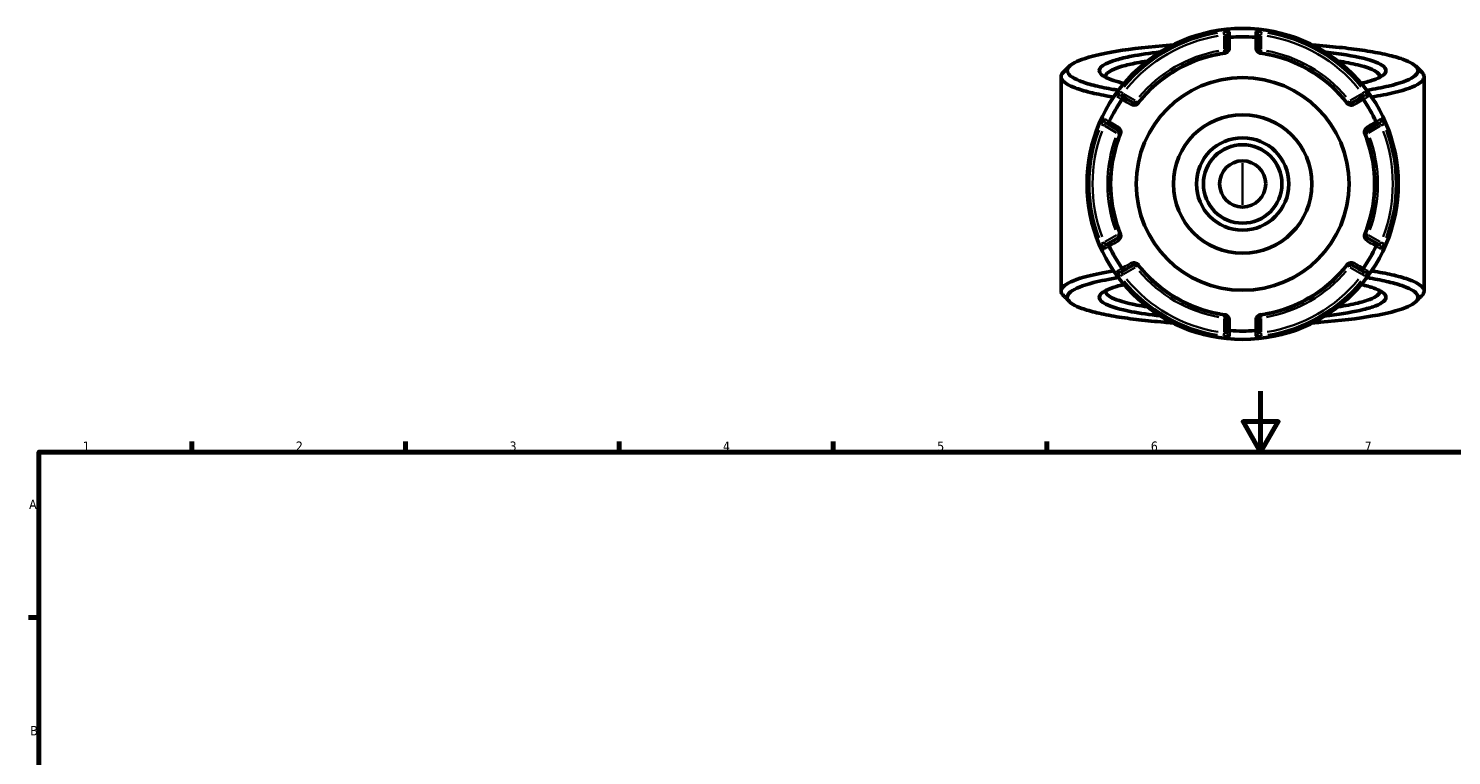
# Model space of a CAD drawing. Header units: millimetres. Extents: x 0 to 898, y 0 to 833.
# Tile 8 of 10: x 17 to 483, y 474 to 713. Entities that reach past the tile are written whole.
import ezdxf

# ---------------------------------------------------------------- set-up
doc = ezdxf.new("R2010")
doc.units = ezdxf.units.MM
for name, color, linetype, lineweight in [('Border (ANSI)', 7, 'Continuous', 70), ('Visible (ANSI)', 7, 'Continuous', 50), ('Visible Narrow (ANSI)', 7, 'Continuous', 35)]:
    doc.layers.add(name, color=color, linetype=linetype, lineweight=lineweight)
doc.styles.add('Note Text (ANSI)', font='tahoma.ttf')

# ---------------------------------------------------------------- blocks, each defined once
blk = doc.blocks.new('Borders Default Border')
at = {"layer": 'Border (ANSI)'}
for p, q in [((70.08, 574), (70.08, 577.45)), ((140.17, 574), (140.17, 577.45)), ((210.25, 574), (210.25, 577.45)), ((280.33, 574), (280.33, 577.45)), ((350.42, 574), (350.42, 577.45)), ((20, 519.75), (16.55, 519.75))]:
    blk.add_line(p, q, dxfattribs=at)
at = {"layer": 'Border (ANSI)', "flags": 128}
for points in [[(420.5, 594), (420.5, 574), (414.73, 584), (426.27, 584), (420.5, 574)], [(20, 20), (20, 574), (821, 574), (821, 20), (20, 20)]]:
    blk.add_lwpolyline(points, dxfattribs=at)
at = {"layer": 'Border (ANSI)', "char_height": 3.05, "attachment_point": 7, "style": 'Note Text (ANSI)'}
for s, insert in [('1', (34.35, 574.4)), ('2', (104.2, 574.4)), ('3', (174.26, 574.34)), ('4', (244.23, 574.4)), ('5', (314.48, 574.34)), ('6', (384.49, 574.34)), ('7', (454.6, 574.4)), ('A', (16.78, 555.35)), ('B', (17.15, 481.1))]:
    blk.add_mtext(s, dxfattribs=dict(at, insert=insert))

msp = doc.modelspace()

# ---------------------------------------------------------------- linework, layer by layer
at = {"layer": 'Visible (ANSI)'}
for p, q in [((409.491, 710.798), (409.491, 709.063)), ((419.691, 709.063), (419.691, 710.798)), ((409.491, 709.063), (409.491, 705.865)), ((419.691, 705.865), (419.691, 709.063)), ((355.091, 697.086), (355.091, 626.787)), ((474.091, 697.086), (474.091, 626.787)), ((376.328, 689.916), (374.825, 690.784)), ((454.357, 690.784), (452.854, 689.916)), ((379.098, 688.317), (376.328, 689.916)), ((452.854, 689.916), (450.084, 688.317)), ((369.725, 681.951), (371.228, 681.083)), ((457.954, 681.083), (459.457, 681.951)), ((371.228, 681.083), (373.998, 679.484)), ((455.184, 679.484), (457.954, 681.083)), ((373.998, 644.389), (371.228, 642.79)), ((457.954, 642.79), (455.184, 644.389)), ((371.228, 642.79), (369.725, 641.922)), ((459.457, 641.922), (457.954, 642.79)), ((376.328, 633.956), (379.098, 635.555)), ((450.084, 635.555), (452.854, 633.956)), ((374.825, 633.089), (376.328, 633.956)), ((452.854, 633.956), (454.357, 633.089)), ((409.491, 618.008), (409.491, 614.81)), ((419.691, 614.81), (419.691, 618.008)), ((409.491, 614.81), (409.491, 613.074)), ((419.691, 613.074), (419.691, 614.81))]:
    msp.add_line(p, q, dxfattribs=at)
for radius in [51, 34.89, 22.718, 15.146, 12.874, 7.573]:
    msp.add_circle((414.591, 661.936), radius, dxfattribs=at)
for radius, start, end in [(48.269, 85.05476, 94.94524), (43.35, 97.90565, 142.09435), (43.35, 37.90565, 82.09435), (48.269, 145.05476, 154.94524), (48.269, 25.05476, 34.94524), (43.35, 157.90565, 202.09435), (43.35, 337.90565, 22.09435), (48.269, 205.05476, 214.94524), (48.269, 325.05476, 334.94524), (43.35, 217.90565, 262.09435), (43.35, 277.90565, 322.09435), (48.269, 265.05476, 274.94524)]:
    msp.add_arc((414.591, 661.936), radius, start, end, dxfattribs=at)
for points, knots in [([(409.491, 709.063), (409.491, 709.064), (409.491, 709.066), (409.492, 709.186), (409.515, 709.304), (409.605, 709.525), (409.67, 709.627), (409.839, 709.803), (409.94, 709.876), (410.163, 709.981), (410.282, 710.013), (410.405, 710.023)], [-0.15376244, -0.15376244, -0.15376244, -0.15376244, -0.15328717, -0.15328717, -0.11411418, -0.11411418, -0.07545204, -0.07545204, -0.036957, -0.036957, 0, 0, 0, 0]), ([(419.691, 709.063), (419.691, 709.064), (419.691, 709.066), (419.69, 709.186), (419.667, 709.304), (419.577, 709.525), (419.512, 709.627), (419.344, 709.803), (419.242, 709.876), (419.019, 709.981), (418.9, 710.013), (418.777, 710.023)], [-0.00047638, -0.00047638, -0.00047638, -0.00047638, 0, 0, 0.03926447, 0.03926447, 0.07801689, 0.07801689, 0.11660183, 0.11660183, 0.15364513, 0.15364513, 0.15364513, 0.15364513]), ([(373.884, 692.66), (373.067, 692.791), (372.275, 692.925), (369.373, 693.446), (367.441, 693.858), (363.928, 694.757), (362.378, 695.247), (359.853, 696.262), (358.877, 696.788), (357.064, 698.23), (356.798, 699.164), (357.418, 700.084), (358.038, 701.004), (359.545, 701.908), (364.617, 703.759), (368.513, 704.683), (378.293, 706.286), (384.249, 706.953), (391.061, 707.445), (391.356, 707.466), (391.653, 707.487)], [0.7867953, 0.7867953, 0.7867953, 0.7867953, 0.8471508, 0.8471508, 1.0154019, 1.0154019, 1.194596, 1.194596, 1.3737901, 1.3737901, 1.6774634, 1.6774634, 1.6774634, 1.9811367, 1.9811367, 2.3404576, 2.3404576, 2.7142273, 2.7142273, 2.7310823, 2.7310823, 2.7310823, 2.7310823]), ([(387.618, 705.219), (384.094, 704.827), (380.91, 704.358), (376.299, 703.462), (374.631, 703.066), (371.798, 702.232), (370.633, 701.793), (368.319, 700.621), (367.591, 699.866), (367.591, 699.111), (367.591, 698.356), (368.319, 697.602), (371.11, 696.188), (373.127, 695.526), (375.697, 694.924)], [0.6110292, 0.6110292, 0.6110292, 0.6110292, 0.8856997, 0.8856997, 1.076369, 1.076369, 1.2670383, 1.2670383, 1.5707963, 1.5707963, 1.5707963, 1.8745543, 1.8745543, 2.1671061, 2.1671061, 2.1671061, 2.1671061]), ([(409.491, 705.865), (409.491, 705.726), (409.463, 705.586), (409.319, 705.269), (409.173, 705.091), (408.854, 704.927), (408.743, 704.89), (408.629, 704.874)], [0, 0, 0, 0, 0.11734182, 0.11734182, 0.27620858, 0.27620858, 0.34541645, 0.34541645, 0.34541645, 0.34541645]), ([(420.554, 704.874), (420.511, 704.88), (420.469, 704.889), (420.361, 704.918), (420.298, 704.943), (420.161, 705.012), (420.091, 705.061), (419.975, 705.163), (419.927, 705.216), (419.826, 705.353), (419.78, 705.441), (419.71, 705.64), (419.691, 705.753), (419.691, 705.865)], [0, 0, 0, 0, 0.02585168, 0.02585168, 0.06721438, 0.06721438, 0.12305037, 0.12305037, 0.17415567, 0.17415567, 0.25081718, 0.25081718, 0.34541583, 0.34541583, 0.34541583, 0.34541583]), ([(437.53, 707.487), (439.063, 707.381), (440.567, 707.264), (444.873, 706.892), (447.581, 706.61), (452.659, 705.976), (455.03, 705.625), (459.511, 704.839), (461.593, 704.401), (465.231, 703.472), (466.787, 702.982), (470.198, 701.613), (471.512, 700.701), (471.938, 699.778), (472.363, 698.856), (471.899, 697.923), (468.996, 695.96), (466.214, 694.943), (460.32, 693.542), (457.936, 693.081), (455.296, 692.661)], [0.4105104, 0.4105104, 0.4105104, 0.4105104, 0.4977611, 0.4977611, 0.6662728, 0.6662728, 0.8347845, 0.8347845, 1.0143978, 1.0143978, 1.1940112, 1.1940112, 1.4977294, 1.4977294, 1.4977294, 1.8014476, 1.8014476, 2.1597208, 2.1597208, 2.3547973, 2.3547973, 2.3547973, 2.3547973]), ([(453.486, 694.924), (455.061, 695.293), (456.428, 695.683), (459.488, 696.78), (460.749, 697.516), (461.288, 698.265), (461.827, 699.014), (461.644, 699.776), (459.624, 701.448), (457.367, 702.344), (450.882, 703.946), (446.639, 704.65), (441.666, 705.208), (441.615, 705.214), (441.565, 705.219)], [0.9744866, 0.9744866, 0.9744866, 0.9744866, 1.1536122, 1.1536122, 1.4570397, 1.4570397, 1.4570397, 1.7604673, 1.7604673, 2.1418878, 2.1418878, 2.5266456, 2.5266456, 2.5305634, 2.5305634, 2.5305634, 2.5305634]), ([(369.599, 696.955), (369.592, 697.015), (369.589, 697.076), (369.592, 697.136), (369.624, 697.859), (370.353, 698.582), (372.614, 699.703), (373.744, 700.123), (376.481, 700.919), (378.086, 701.297), (380.976, 701.855), (382.126, 702.053), (383.341, 702.24)], [-1.59618364, -1.59618364, -1.59618364, -1.59618364, -1.57079631, -1.57079631, -1.57079631, -1.26703832, -1.26703832, -1.07636902, -1.07636902, -0.88569971, -0.88569971, -0.77256699, -0.77256699, -0.77256699, -0.77256699]), ([(445.84, 702.24), (448.279, 701.864), (450.455, 701.444), (455.416, 700.23), (457.609, 699.373), (459.354, 697.98), (459.642, 697.467), (459.583, 696.955)], [-2.36902561, -2.36902561, -2.36902561, -2.36902561, -2.14188777, -2.14188777, -1.76046728, -1.76046728, -1.54540901, -1.54540901, -1.54540901, -1.54540901]), ([(355.829, 698.57), (355.687, 698.428), (355.565, 698.285), (355.463, 698.141), (354.791, 697.191), (355.033, 696.225), (356.861, 694.732), (357.853, 694.188), (360.437, 693.136), (362.028, 692.629), (365.645, 691.696), (367.639, 691.268), (370.639, 690.727), (371.461, 690.587), (372.308, 690.452)], [-1.72323137, -1.72323137, -1.72323137, -1.72323137, -1.67746339, -1.67746339, -1.67746339, -1.37379006, -1.37379006, -1.19459598, -1.19459598, -1.0154019, -1.0154019, -0.84715078, -0.84715078, -0.78665334, -0.78665334, -0.78665334, -0.78665334]), ([(456.872, 690.452), (459.606, 690.889), (462.07, 691.368), (468.145, 692.822), (470.994, 693.875), (473.933, 695.907), (474.38, 696.872), (473.909, 697.826), (473.786, 698.075), (473.6, 698.323), (473.352, 698.57)], [-2.35493931, -2.35493931, -2.35493931, -2.35493931, -2.15972076, -2.15972076, -1.8014476, -1.8014476, -1.49772942, -1.49772942, -1.49772942, -1.41836128, -1.41836128, -1.41836128, -1.41836128]), ([(375.04, 689.605), (375.11, 689.707), (375.197, 689.794), (375.399, 689.935), (375.513, 689.986), (375.751, 690.043), (375.872, 690.049), (376.108, 690.016), (376.222, 689.977), (376.326, 689.918), (376.327, 689.917), (376.328, 689.916)], [-0.15364525, -0.15364525, -0.15364525, -0.15364525, -0.11660189, -0.11660189, -0.07801679, -0.07801679, -0.03926454, -0.03926454, 0, 0, 0.00047626, 0.00047626, 0.00047626, 0.00047626]), ([(380.387, 688.569), (380.36, 688.535), (380.332, 688.503), (380.253, 688.425), (380.2, 688.382), (380.072, 688.298), (379.995, 688.262), (379.848, 688.212), (379.778, 688.197), (379.607, 688.178), (379.508, 688.183), (379.3, 688.222), (379.194, 688.262), (379.098, 688.317)], [0, 0, 0, 0, 0.02585168, 0.02585168, 0.06721438, 0.06721438, 0.12288915, 0.12288915, 0.17445287, 0.17445287, 0.25141662, 0.25141662, 0.34541603, 0.34541603, 0.34541603, 0.34541603]), ([(450.084, 688.317), (449.964, 688.248), (449.829, 688.202), (449.474, 688.168), (449.235, 688.21), (448.937, 688.415), (448.859, 688.487), (448.795, 688.569)], [0, 0, 0, 0, 0.11734182, 0.11734182, 0.28278882, 0.28278882, 0.34541683, 0.34541683, 0.34541683, 0.34541683]), ([(452.854, 689.916), (452.855, 689.917), (452.856, 689.918), (452.96, 689.977), (453.074, 690.016), (453.31, 690.049), (453.432, 690.043), (453.669, 689.986), (453.783, 689.935), (453.985, 689.794), (454.072, 689.707), (454.142, 689.605)], [-0.15376244, -0.15376244, -0.15376244, -0.15376244, -0.15328732, -0.15328732, -0.11411424, -0.11411424, -0.07545233, -0.07545233, -0.03695707, -0.03695707, 0, 0, 0, 0]), ([(371.228, 681.083), (371.227, 681.084), (371.226, 681.084), (371.122, 681.145), (371.032, 681.224), (370.885, 681.412), (370.83, 681.52), (370.761, 681.754), (370.748, 681.878), (370.769, 682.124), (370.801, 682.243), (370.853, 682.354)], [-0.15376244, -0.15376244, -0.15376244, -0.15376244, -0.1532873, -0.1532873, -0.11411423, -0.11411423, -0.07545229, -0.07545229, -0.03695706, -0.03695706, 0, 0, 0, 0]), ([(458.329, 682.354), (458.381, 682.243), (458.413, 682.124), (458.434, 681.878), (458.421, 681.754), (458.352, 681.52), (458.297, 681.412), (458.15, 681.224), (458.06, 681.145), (457.956, 681.084), (457.955, 681.084), (457.954, 681.083)], [-0.15364527, -0.15364527, -0.15364527, -0.15364527, -0.1166019, -0.1166019, -0.07801677, -0.07801677, -0.03926455, -0.03926455, 0, 0, 0.00047624, 0.00047624, 0.00047624, 0.00047624]), ([(373.998, 679.484), (374.118, 679.415), (374.225, 679.32), (374.431, 679.032), (374.513, 678.807), (374.488, 678.447), (374.465, 678.341), (374.424, 678.242)], [0, 0, 0, 0, 0.11734182, 0.11734182, 0.28109054, 0.28109054, 0.34541684, 0.34541684, 0.34541684, 0.34541684]), ([(454.758, 678.242), (454.741, 678.282), (454.728, 678.323), (454.7, 678.43), (454.689, 678.497), (454.681, 678.65), (454.688, 678.735), (454.718, 678.887), (454.74, 678.955), (454.809, 679.113), (454.863, 679.196), (455, 679.356), (455.088, 679.428), (455.184, 679.484)], [0, 0, 0, 0, 0.02585168, 0.02585168, 0.06721438, 0.06721438, 0.12292214, 0.12292214, 0.17440412, 0.17440412, 0.25131567, 0.25131567, 0.345416, 0.345416, 0.345416, 0.345416]), ([(374.424, 645.631), (374.441, 645.591), (374.454, 645.55), (374.482, 645.443), (374.493, 645.376), (374.501, 645.223), (374.494, 645.138), (374.464, 644.986), (374.442, 644.918), (374.373, 644.76), (374.319, 644.677), (374.182, 644.516), (374.094, 644.444), (373.998, 644.389)], [0, 0, 0, 0, 0.02585168, 0.02585168, 0.06721438, 0.06721438, 0.12292214, 0.12292214, 0.17440412, 0.17440412, 0.25131567, 0.25131567, 0.345416, 0.345416, 0.345416, 0.345416]), ([(455.184, 644.389), (455.064, 644.458), (454.957, 644.553), (454.751, 644.841), (454.669, 645.065), (454.694, 645.426), (454.717, 645.532), (454.758, 645.631)], [0, 0, 0, 0, 0.11734182, 0.11734182, 0.28109054, 0.28109054, 0.34541684, 0.34541684, 0.34541684, 0.34541684]), ([(370.853, 641.518), (370.801, 641.63), (370.769, 641.749), (370.748, 641.995), (370.761, 642.119), (370.83, 642.353), (370.885, 642.461), (371.032, 642.649), (371.122, 642.728), (371.226, 642.788), (371.227, 642.789), (371.228, 642.79)], [-0.15364527, -0.15364527, -0.15364527, -0.15364527, -0.1166019, -0.1166019, -0.07801677, -0.07801677, -0.03926455, -0.03926455, 0, 0, 0.00047624, 0.00047624, 0.00047624, 0.00047624]), ([(457.954, 642.79), (457.955, 642.789), (457.956, 642.788), (458.06, 642.728), (458.15, 642.649), (458.297, 642.461), (458.352, 642.353), (458.421, 642.119), (458.434, 641.995), (458.413, 641.749), (458.381, 641.63), (458.329, 641.518)], [-0.15376244, -0.15376244, -0.15376244, -0.15376244, -0.1532873, -0.1532873, -0.11411423, -0.11411423, -0.07545229, -0.07545229, -0.03695706, -0.03695706, 0, 0, 0, 0]), ([(379.098, 635.555), (379.218, 635.625), (379.353, 635.67), (379.708, 635.705), (379.947, 635.663), (380.246, 635.458), (380.323, 635.386), (380.387, 635.304)], [0, 0, 0, 0, 0.11734182, 0.11734182, 0.28278882, 0.28278882, 0.34541683, 0.34541683, 0.34541683, 0.34541683]), ([(448.795, 635.304), (448.822, 635.338), (448.85, 635.37), (448.929, 635.448), (448.982, 635.49), (449.11, 635.574), (449.187, 635.611), (449.334, 635.66), (449.404, 635.675), (449.576, 635.695), (449.674, 635.69), (449.882, 635.651), (449.988, 635.611), (450.084, 635.555)], [0, 0, 0, 0, 0.02585168, 0.02585168, 0.06721438, 0.06721438, 0.12288915, 0.12288915, 0.17445287, 0.17445287, 0.25141662, 0.25141662, 0.34541603, 0.34541603, 0.34541603, 0.34541603]), ([(372.31, 633.42), (369.107, 632.908), (366.275, 632.339), (360.163, 630.763), (357.539, 629.695), (355.033, 627.648), (354.791, 626.682), (355.463, 625.731), (355.565, 625.588), (355.687, 625.445), (355.829, 625.303)], [0.78665334, 0.78665334, 0.78665334, 0.78665334, 1.0154019, 1.0154019, 1.37379006, 1.37379006, 1.67746339, 1.67746339, 1.67746339, 1.72323137, 1.72323137, 1.72323137, 1.72323137]), ([(391.653, 616.386), (390.711, 616.451), (389.781, 616.52), (385.975, 616.823), (383.209, 617.091), (377.999, 617.697), (375.555, 618.036), (370.909, 618.797), (368.735, 619.224), (364.902, 620.133), (363.243, 620.615), (359.545, 621.965), (358.038, 622.869), (357.418, 623.789), (356.798, 624.708), (357.064, 625.643), (359.55, 627.62), (362.116, 628.652), (368.051, 630.17), (370.792, 630.719), (373.886, 631.212)], [-2.7310823, -2.7310823, -2.7310823, -2.7310823, -2.6775194, -2.6775194, -2.5089885, -2.5089885, -2.3404576, -2.3404576, -2.1607971, -2.1607971, -1.9811367, -1.9811367, -1.6774634, -1.6774634, -1.6774634, -1.3737901, -1.3737901, -1.0154019, -1.0154019, -0.7867953, -0.7867953, -0.7867953, -0.7867953]), ([(376.328, 633.956), (376.327, 633.956), (376.326, 633.955), (376.222, 633.895), (376.108, 633.857), (375.872, 633.824), (375.751, 633.83), (375.513, 633.887), (375.399, 633.938), (375.197, 634.079), (375.11, 634.166), (375.04, 634.267)], [-0.15376244, -0.15376244, -0.15376244, -0.15376244, -0.15328729, -0.15328729, -0.11411423, -0.11411423, -0.07545227, -0.07545227, -0.03695706, -0.03695706, 0, 0, 0, 0]), ([(455.298, 631.212), (455.661, 631.154), (456.02, 631.096), (458.589, 630.664), (460.606, 630.262), (464.306, 629.383), (465.958, 628.902), (468.696, 627.901), (469.782, 627.382), (471.899, 625.95), (472.363, 625.017), (471.938, 624.094), (471.512, 623.172), (470.198, 622.26), (465.519, 620.382), (461.823, 619.439), (452.388, 617.785), (446.577, 617.087), (439.295, 616.512), (438.417, 616.447), (437.53, 616.386)], [-2.3547973, -2.3547973, -2.3547973, -2.3547973, -2.3279463, -2.3279463, -2.1597208, -2.1597208, -1.9805842, -1.9805842, -1.8014476, -1.8014476, -1.4977294, -1.4977294, -1.4977294, -1.1940112, -1.1940112, -0.8347845, -0.8347845, -0.4610233, -0.4610233, -0.4105104, -0.4105104, -0.4105104, -0.4105104]), ([(454.142, 634.267), (454.072, 634.166), (453.985, 634.079), (453.783, 633.938), (453.669, 633.887), (453.432, 633.83), (453.31, 633.824), (453.074, 633.857), (452.96, 633.895), (452.856, 633.955), (452.855, 633.956), (452.854, 633.956)], [-0.15364525, -0.15364525, -0.15364525, -0.15364525, -0.11660189, -0.11660189, -0.07801679, -0.07801679, -0.03926454, -0.03926454, 0, 0, 0.00047626, 0.00047626, 0.00047626, 0.00047626]), ([(473.352, 625.303), (473.6, 625.55), (473.786, 625.798), (473.909, 626.047), (474.38, 627.001), (473.933, 627.966), (471.789, 629.448), (470.682, 629.986), (467.876, 631.023), (466.179, 631.521), (462.366, 632.434), (460.283, 632.851), (457.625, 633.299), (457.252, 633.36), (456.874, 633.421)], [1.41836128, 1.41836128, 1.41836128, 1.41836128, 1.49772942, 1.49772942, 1.49772942, 1.8014476, 1.8014476, 1.98058418, 1.98058418, 2.15972076, 2.15972076, 2.32794635, 2.32794635, 2.35493931, 2.35493931, 2.35493931, 2.35493931]), ([(375.696, 628.949), (374.8, 628.739), (373.972, 628.522), (371.798, 627.882), (370.633, 627.444), (368.319, 626.271), (367.591, 625.516), (367.591, 624.761), (367.591, 624.007), (368.319, 623.252), (371.526, 621.627), (374.41, 620.778), (380.91, 619.515), (384.095, 619.046), (387.618, 618.654)], [-2.1671061, -2.1671061, -2.1671061, -2.1671061, -2.0652236, -2.0652236, -1.8745543, -1.8745543, -1.5707963, -1.5707963, -1.5707963, -1.2670383, -1.2670383, -0.8856997, -0.8856997, -0.6110292, -0.6110292, -0.6110292, -0.6110292]), ([(383.341, 621.633), (382.126, 621.82), (380.976, 622.018), (376.272, 622.926), (373.485, 623.737), (370.353, 625.291), (369.624, 626.013), (369.592, 626.737), (369.589, 626.797), (369.592, 626.858), (369.599, 626.918)], [0.77256699, 0.77256699, 0.77256699, 0.77256699, 0.88569971, 0.88569971, 1.26703832, 1.26703832, 1.57079631, 1.57079631, 1.57079631, 1.59618364, 1.59618364, 1.59618364, 1.59618364]), ([(441.565, 618.654), (442.058, 618.708), (442.545, 618.765), (447.394, 619.349), (451.175, 619.999), (455.753, 621.13), (457.126, 621.553), (459.343, 622.434), (460.186, 622.891), (461.644, 624.096), (461.827, 624.859), (461.288, 625.608), (460.749, 626.357), (459.488, 627.093), (456.428, 628.189), (455.059, 628.58), (453.484, 628.948)], [-2.5305634, -2.5305634, -2.5305634, -2.5305634, -2.4921111, -2.4921111, -2.1418878, -2.1418878, -1.9511775, -1.9511775, -1.7604673, -1.7604673, -1.4570397, -1.4570397, -1.4570397, -1.1536122, -1.1536122, -0.9744866, -0.9744866, -0.9744866, -0.9744866]), ([(459.583, 626.918), (459.642, 626.406), (459.354, 625.893), (458.167, 624.945), (457.342, 624.508), (455.189, 623.667), (453.861, 623.262), (450.455, 622.428), (448.28, 622.009), (445.841, 621.633)], [1.54540901, 1.54540901, 1.54540901, 1.54540901, 1.76046728, 1.76046728, 1.95117753, 1.95117753, 2.14188777, 2.14188777, 2.36902561, 2.36902561, 2.36902561, 2.36902561]), ([(408.629, 618.998), (408.671, 618.992), (408.714, 618.984), (408.821, 618.954), (408.884, 618.93), (409.021, 618.861), (409.091, 618.812), (409.207, 618.71), (409.255, 618.657), (409.356, 618.519), (409.402, 618.432), (409.473, 618.232), (409.491, 618.12), (409.491, 618.008)], [0, 0, 0, 0, 0.02585168, 0.02585168, 0.06721438, 0.06721438, 0.12305037, 0.12305037, 0.17415567, 0.17415567, 0.25081718, 0.25081718, 0.34541583, 0.34541583, 0.34541583, 0.34541583]), ([(419.691, 618.008), (419.691, 618.146), (419.719, 618.287), (419.863, 618.604), (420.01, 618.781), (420.329, 618.946), (420.439, 618.982), (420.554, 618.998)], [0, 0, 0, 0, 0.11734182, 0.11734182, 0.27620858, 0.27620858, 0.34541645, 0.34541645, 0.34541645, 0.34541645]), ([(410.405, 613.849), (410.282, 613.86), (410.163, 613.891), (409.94, 613.996), (409.839, 614.07), (409.67, 614.246), (409.605, 614.348), (409.515, 614.569), (409.492, 614.687), (409.491, 614.807), (409.491, 614.808), (409.491, 614.81)], [-0.15364513, -0.15364513, -0.15364513, -0.15364513, -0.11660183, -0.11660183, -0.07801689, -0.07801689, -0.03926447, -0.03926447, 0, 0, 0.00047638, 0.00047638, 0.00047638, 0.00047638]), ([(419.691, 614.81), (419.691, 614.808), (419.691, 614.807), (419.69, 614.687), (419.667, 614.569), (419.577, 614.348), (419.512, 614.246), (419.344, 614.07), (419.242, 613.996), (419.019, 613.891), (418.9, 613.86), (418.777, 613.849)], [-0.15376244, -0.15376244, -0.15376244, -0.15376244, -0.15328717, -0.15328717, -0.11411418, -0.11411418, -0.07545204, -0.07545204, -0.036957, -0.036957, 0, 0, 0, 0])]:
    msp.add_open_spline(points, degree=3, knots=knots, dxfattribs=at)
for points in [[(410.43, 710.026), (410.422, 710.025), (410.413, 710.024), (410.405, 710.023)], [(418.777, 710.023), (418.769, 710.024), (418.761, 710.025), (418.752, 710.026)], [(355.829, 698.57), (356.487, 699.228), (357.145, 699.886), (357.802, 700.544)], [(471.38, 700.544), (472.037, 699.886), (472.695, 699.228), (473.353, 698.57)], [(375.04, 689.605), (375.035, 689.598), (375.03, 689.591), (375.025, 689.584)], [(454.157, 689.584), (454.152, 689.591), (454.147, 689.598), (454.142, 689.605)], [(370.864, 682.377), (370.86, 682.37), (370.857, 682.362), (370.853, 682.354)], [(458.329, 682.354), (458.325, 682.362), (458.322, 682.37), (458.318, 682.377)], [(370.853, 641.518), (370.857, 641.511), (370.86, 641.503), (370.864, 641.495)], [(458.318, 641.495), (458.322, 641.503), (458.325, 641.511), (458.329, 641.518)], [(375.025, 634.288), (375.03, 634.281), (375.035, 634.274), (375.04, 634.267)], [(454.142, 634.267), (454.147, 634.274), (454.152, 634.281), (454.157, 634.288)], [(357.802, 623.329), (357.145, 623.987), (356.487, 624.645), (355.829, 625.303)], [(473.353, 625.303), (472.695, 624.645), (472.037, 623.987), (471.38, 623.329)], [(410.405, 613.849), (410.413, 613.849), (410.422, 613.848), (410.43, 613.847)], [(418.752, 613.847), (418.761, 613.848), (418.769, 613.849), (418.777, 613.849)]]:
    msp.add_open_spline(points, degree=3, dxfattribs=at)
at = {"layer": 'Visible Narrow (ANSI)'}
for p, q in [((408.369, 711.745), (408.482, 710.839)), ((408.491, 710.521), (408.491, 706.11)), ((420.691, 706.11), (420.691, 710.521)), ((420.7, 710.839), (420.813, 711.745)), ((408.502, 705.787), (408.628, 704.877)), ((409.488, 705.865), (408.57, 705.865)), ((408.629, 704.874), (408.665, 704.611)), ((420.613, 705.865), (419.694, 705.865)), ((420.517, 704.611), (420.553, 704.874)), ((420.554, 704.877), (420.68, 705.787)), ((375.295, 691.678), (374.567, 692.229)), ((379.386, 689.306), (375.566, 691.511)), ((453.616, 691.511), (449.796, 689.306)), ((454.615, 692.229), (453.888, 691.678)), ((379.559, 689.115), (379.099, 688.32)), ((380.384, 688.571), (379.66, 689.135)), ((380.597, 688.406), (380.387, 688.569)), ((448.795, 688.569), (448.586, 688.406)), ((449.522, 689.135), (448.798, 688.571)), ((450.083, 688.32), (449.623, 689.115)), ((368.344, 681.452), (369.185, 681.097)), ((459.997, 681.097), (460.838, 681.452)), ((369.466, 680.946), (373.286, 678.74)), ((373.996, 679.481), (373.537, 678.686)), ((373.571, 678.588), (374.422, 678.243)), ((374.425, 678.241), (374.671, 678.142)), ((454.512, 678.142), (454.757, 678.241)), ((454.761, 678.243), (455.612, 678.588)), ((455.645, 678.686), (455.186, 679.481)), ((455.896, 678.74), (459.716, 680.946)), ((414.591, 655.121), (414.591, 668.752)), ((373.286, 645.132), (369.466, 642.927)), ((373.537, 645.187), (373.996, 644.392)), ((374.422, 645.63), (373.571, 645.284)), ((374.671, 645.731), (374.425, 645.631)), ((454.757, 645.631), (454.512, 645.731)), ((455.612, 645.284), (454.761, 645.63)), ((455.186, 644.392), (455.645, 645.187)), ((459.716, 642.927), (455.896, 645.132)), ((369.185, 642.776), (368.344, 642.421)), ((460.838, 642.421), (459.997, 642.776)), ((375.566, 632.361), (379.386, 634.567)), ((379.099, 635.553), (379.559, 634.757)), ((379.66, 634.738), (380.384, 635.302)), ((380.387, 635.304), (380.597, 635.467)), ((448.586, 635.467), (448.795, 635.304)), ((448.798, 635.302), (449.522, 634.738)), ((449.623, 634.757), (450.083, 635.553)), ((449.796, 634.567), (453.616, 632.361)), ((374.567, 631.643), (375.295, 632.194)), ((453.888, 632.194), (454.615, 631.643)), ((408.491, 617.763), (408.491, 613.352)), ((408.628, 618.995), (408.502, 618.086)), ((408.57, 618.008), (409.488, 618.008)), ((408.665, 619.262), (408.629, 618.999)), ((419.694, 618.008), (420.613, 618.008)), ((420.553, 618.999), (420.517, 619.262)), ((420.68, 618.086), (420.554, 618.995)), ((420.691, 613.352), (420.691, 617.763)), ((408.482, 613.034), (408.369, 612.128)), ((420.813, 612.128), (420.7, 613.034))]:
    msp.add_line(p, q, dxfattribs=at)
for radius, start, end in [(50.205, 99.40871, 140.59129), (49.209, 99.40871, 140.59129), (49.209, 39.40871, 80.59129), (50.205, 39.40871, 80.59129), (44.35, 100.11509, 139.88491), (44.35, 40.11509, 79.88491), (43.057, 100.11509, 139.88491), (43.057, 40.11509, 79.88491), (50.205, 159.40871, 200.59129), (49.209, 159.40871, 200.59129), (44.35, 160.11509, 199.88491), (43.057, 160.11509, 199.88491), (43.057, 340.11509, 19.88491), (44.35, 340.11509, 19.88491), (49.209, 339.40871, 20.59129), (50.205, 339.40871, 20.59129), (50.205, 219.40871, 260.59129), (49.209, 219.40871, 260.59129), (44.35, 220.11509, 259.88491), (43.057, 220.11509, 259.88491), (43.057, 280.11509, 319.88491), (44.35, 280.11509, 319.88491), (49.209, 279.40871, 320.59129), (50.205, 279.40871, 320.59129)]:
    msp.add_arc((414.591, 661.936), radius, start, end, dxfattribs=at)
for centre, major_axis, ratio, start_param, end_param in [((410.491, 710.798), (-1, 0), 0.9961681, 4.8701533, 6.2088152), ((418.691, 710.798), (1, 0), 0.9961681, 0.0743701, 1.413032), ((410.491, 705.865), (-1, 0), 0.7055719, 4.8533994, 6.2079334), ((418.691, 705.865), (1, 0), 0.7055719, 0.0752519, 1.4297859), ((374.325, 689.918), (0.5, 0.866), 0.9961681, 0.0743701, 1.413032), ((454.857, 689.918), (-0.5, 0.866), 0.9961681, 4.8701533, 6.2088152), ((378.598, 687.451), (0.5, 0.866), 0.7055719, 0.0752519, 1.4297859), ((450.584, 687.451), (-0.5, 0.866), 0.7055719, 4.8533994, 6.2079334), ((370.225, 682.817), (-0.5, -0.866), 0.9961681, 4.8701533, 6.2088152), ((458.957, 682.817), (0.5, -0.866), 0.9961681, 0.0743701, 1.413032), ((374.498, 680.35), (-0.5, -0.866), 0.7055719, 4.8533994, 6.2079334), ((454.684, 680.35), (0.5, -0.866), 0.7055719, 0.0752519, 1.4297859), ((374.498, 643.523), (-0.5, 0.866), 0.7055719, 0.0752519, 1.4297859), ((454.684, 643.523), (0.5, 0.866), 0.7055719, 4.8533994, 6.2079334), ((370.225, 641.056), (-0.5, 0.866), 0.9961681, 0.0743701, 1.413032), ((458.957, 641.056), (0.5, 0.866), 0.9961681, 4.8701533, 6.2088152), ((378.598, 636.421), (0.5, -0.866), 0.7055719, 4.8533994, 6.2079334), ((450.584, 636.421), (-0.5, -0.866), 0.7055719, 0.0752519, 1.4297859), ((374.325, 633.955), (0.5, -0.866), 0.9961681, 4.8701533, 6.2088152), ((454.857, 633.955), (-0.5, -0.866), 0.9961681, 0.0743701, 1.413032), ((410.491, 618.008), (-1, 0), 0.7055719, 0.0752519, 1.4297859), ((418.691, 618.008), (1, 0), 0.7055719, 4.8533994, 6.2079334), ((410.491, 613.074), (-1, 0), 0.9961681, 0.0743701, 1.413032), ((418.691, 613.074), (1, 0), 0.9961681, 4.8701533, 6.2088152)]:
    msp.add_ellipse(centre, major_axis=major_axis, ratio=ratio, start_param=start_param, end_param=end_param, dxfattribs=at)
for points, knots in [([(410.408, 711.791), (410.408, 711.833), (410.231, 711.86), (409.682, 711.864), (409.372, 711.851), (408.817, 711.805), (408.592, 711.782), (408.368, 711.754)], [-0.31481287, -0.31481287, -0.31481287, -0.31481287, -0.1729885, -0.1729885, -0.06653404, -0.06653404, 0, 0, 0, 0]), ([(408.491, 710.766), (408.601, 710.793), (408.711, 710.816), (408.983, 710.86), (409.135, 710.872), (409.404, 710.867), (409.491, 710.84), (409.491, 710.798)], [0, 0, 0, 0, 0.06653404, 0.06653404, 0.1729885, 0.1729885, 0.31481287, 0.31481287, 0.31481287, 0.31481287]), ([(410.405, 710.023), (410.405, 710.091), (410.405, 710.158), (410.405, 710.465), (410.406, 710.706), (410.406, 710.946), (410.407, 711.225), (410.407, 711.504), (410.408, 711.786), (410.408, 711.789), (410.408, 711.791)], [-3.225245, -3.225245, -3.225245, -3.225245, -2.9950099, -2.9950099, -2.1705556, -2.1705556, -2.1705556, -1.2135013, -1.2135013, -1.2046153, -1.2046153, -1.2046153, -1.2046153]), ([(410.425, 706.569), (410.426, 706.873), (410.426, 707.177), (410.427, 707.48), (410.428, 708.329), (410.429, 709.177), (410.43, 710.026)], [-0.97913562, -0.97913562, -0.97913562, -0.97913562, -0.85052393, -0.85052393, -0.85052393, -0.49132607, -0.49132607, -0.49132607, -0.49132607]), ([(418.752, 710.026), (418.753, 709.177), (418.754, 708.329), (418.755, 707.48), (418.756, 707.176), (418.756, 706.873), (418.757, 706.569)], [-2.13929006, -2.13929006, -2.13929006, -2.13929006, -1.78001376, -1.78001376, -1.78001376, -1.65148051, -1.65148051, -1.65148051, -1.65148051]), ([(420.815, 711.754), (420.738, 711.764), (420.662, 711.773), (420.227, 711.821), (419.877, 711.847), (419.363, 711.865), (419.175, 711.863), (418.932, 711.848), (418.856, 711.837), (418.788, 711.813), (418.774, 711.803), (418.774, 711.791)], [-0.31481112, -0.31481112, -0.31481112, -0.31481112, -0.29222008, -0.29222008, -0.18520991, -0.18520991, -0.1028944, -0.1028944, -0.03957477, -0.03957477, 0, 0, 0, 0]), ([(418.774, 711.791), (418.774, 711.789), (418.774, 711.786), (418.775, 711.504), (418.775, 711.225), (418.776, 710.946), (418.776, 710.706), (418.777, 710.465), (418.777, 710.158), (418.777, 710.091), (418.777, 710.023)], [-2.6148488, -2.6148488, -2.6148488, -2.6148488, -2.6059629, -2.6059629, -1.6489085, -1.6489085, -1.6489085, -0.8244543, -0.8244543, -0.5942191, -0.5942191, -0.5942191, -0.5942191]), ([(419.691, 710.798), (419.691, 710.81), (419.698, 710.82), (419.731, 710.844), (419.768, 710.855), (419.887, 710.871), (419.98, 710.873), (420.232, 710.856), (420.403, 710.831), (420.616, 710.784), (420.654, 710.775), (420.691, 710.766)], [0, 0, 0, 0, 0.03957477, 0.03957477, 0.1028944, 0.1028944, 0.18520991, 0.18520991, 0.29222008, 0.29222008, 0.31481112, 0.31481112, 0.31481112, 0.31481112]), ([(408.669, 704.584), (408.901, 704.616), (409.126, 704.69), (409.776, 705.021), (410.073, 705.377), (410.367, 706.011), (410.425, 706.292), (410.425, 706.569)], [-0.34541645, -0.34541645, -0.34541645, -0.34541645, -0.27620858, -0.27620858, -0.11734182, -0.11734182, 0, 0, 0, 0]), ([(418.757, 706.569), (418.757, 706.345), (418.795, 706.12), (418.94, 705.721), (419.032, 705.545), (419.239, 705.269), (419.337, 705.163), (419.573, 704.959), (419.716, 704.861), (419.994, 704.722), (420.123, 704.673), (420.34, 704.614), (420.426, 704.596), (420.513, 704.584)], [-0.34541583, -0.34541583, -0.34541583, -0.34541583, -0.25081718, -0.25081718, -0.17415567, -0.17415567, -0.12305037, -0.12305037, -0.06721438, -0.06721438, -0.02585168, -0.02585168, 0, 0, 0, 0]), ([(374.559, 692.235), (374.296, 691.887), (374.048, 691.529), (373.742, 691.04), (373.647, 690.874), (373.538, 690.653), (373.509, 690.581), (373.495, 690.509), (373.497, 690.492), (373.507, 690.487)], [-0.31481094, -0.31481094, -0.31481094, -0.31481094, -0.18655676, -0.18655676, -0.10364264, -0.10364264, -0.03986256, -0.03986256, 0, 0, 0, 0]), ([(373.507, 690.487), (373.509, 690.485), (373.512, 690.484), (373.756, 690.344), (373.998, 690.204), (374.24, 690.065), (374.448, 689.946), (374.657, 689.826), (374.923, 689.672), (374.981, 689.639), (375.04, 689.605)], [-2.6148488, -2.6148488, -2.6148488, -2.6148488, -2.6059628, -2.6059628, -1.6489085, -1.6489085, -1.6489085, -0.8244543, -0.8244543, -0.5942191, -0.5942191, -0.5942191, -0.5942191]), ([(374.825, 690.784), (374.815, 690.79), (374.809, 690.801), (374.806, 690.842), (374.815, 690.881), (374.861, 690.993), (374.907, 691.075), (375.065, 691.309), (375.202, 691.477), (375.354, 691.634)], [0, 0, 0, 0, 0.03986256, 0.03986256, 0.10364264, 0.10364264, 0.18655676, 0.18655676, 0.31481094, 0.31481094, 0.31481094, 0.31481094]), ([(453.828, 691.634), (453.9, 691.56), (453.968, 691.483), (454.13, 691.289), (454.213, 691.173), (454.348, 690.947), (454.383, 690.852), (454.37, 690.797), (454.365, 690.789), (454.357, 690.784)], [0, 0, 0, 0, 0.06043739, 0.06043739, 0.15713721, 0.15713721, 0.28284699, 0.28284699, 0.31481354, 0.31481354, 0.31481354, 0.31481354]), ([(454.142, 689.605), (454.201, 689.639), (454.259, 689.672), (454.526, 689.826), (454.734, 689.946), (454.942, 690.065), (455.184, 690.204), (455.426, 690.344), (455.67, 690.484), (455.673, 690.485), (455.675, 690.487)], [-3.225245, -3.225245, -3.225245, -3.225245, -2.9950099, -2.9950099, -2.1705556, -2.1705556, -2.1705556, -1.2135013, -1.2135013, -1.2046153, -1.2046153, -1.2046153, -1.2046153]), ([(455.675, 690.487), (455.683, 690.491), (455.686, 690.503), (455.677, 690.596), (455.59, 690.781), (455.317, 691.242), (455.16, 691.486), (454.868, 691.905), (454.747, 692.071), (454.623, 692.235)], [-0.31481354, -0.31481354, -0.31481354, -0.31481354, -0.28284699, -0.28284699, -0.15713721, -0.15713721, -0.06043739, -0.06043739, 0, 0, 0, 0]), ([(375.025, 689.584), (375.76, 689.161), (376.495, 688.738), (377.231, 688.315), (377.494, 688.163), (377.758, 688.012), (378.021, 687.86)], [-2.13929006, -2.13929006, -2.13929006, -2.13929006, -1.78012156, -1.78012156, -1.78012156, -1.65148051, -1.65148051, -1.65148051, -1.65148051]), ([(378.021, 687.86), (378.213, 687.749), (378.426, 687.67), (378.843, 687.595), (379.042, 687.587), (379.386, 687.628), (379.528, 687.659), (379.825, 687.762), (379.98, 687.837), (380.239, 688.009), (380.346, 688.095), (380.506, 688.254), (380.564, 688.32), (380.618, 688.389)], [-0.34541603, -0.34541603, -0.34541603, -0.34541603, -0.25141662, -0.25141662, -0.17445287, -0.17445287, -0.12288915, -0.12288915, -0.06721438, -0.06721438, -0.02585168, -0.02585168, 0, 0, 0, 0]), ([(448.564, 688.389), (448.695, 688.222), (448.851, 688.076), (449.456, 687.656), (449.936, 687.567), (450.649, 687.632), (450.921, 687.722), (451.161, 687.86)], [-0.34541683, -0.34541683, -0.34541683, -0.34541683, -0.28278882, -0.28278882, -0.11734182, -0.11734182, 0, 0, 0, 0]), ([(451.161, 687.86), (451.424, 688.012), (451.688, 688.163), (451.951, 688.315), (452.686, 688.738), (453.422, 689.161), (454.157, 689.584)], [-3.30092146, -3.30092146, -3.30092146, -3.30092146, -3.17235886, -3.17235886, -3.17235886, -2.81311191, -2.81311191, -2.81311191, -2.81311191]), ([(369.324, 683.241), (369.302, 683.254), (369.252, 683.208), (369.095, 682.988), (368.979, 682.794), (368.749, 682.359), (368.641, 682.139), (368.467, 681.76), (368.4, 681.608), (368.336, 681.456)], [-0.31481397, -0.31481397, -0.31481397, -0.31481397, -0.2278058, -0.2278058, -0.12655878, -0.12655878, -0.04867645, -0.04867645, 0, 0, 0, 0]), ([(369.254, 681.068), (369.277, 681.148), (369.302, 681.227), (369.371, 681.422), (369.417, 681.534), (369.522, 681.751), (369.581, 681.845), (369.67, 681.946), (369.703, 681.963), (369.725, 681.951)], [0, 0, 0, 0, 0.04867645, 0.04867645, 0.12655878, 0.12655878, 0.2278058, 0.2278058, 0.31481397, 0.31481397, 0.31481397, 0.31481397]), ([(370.853, 682.354), (370.795, 682.388), (370.737, 682.422), (370.471, 682.576), (370.263, 682.697), (370.055, 682.817), (369.813, 682.957), (369.572, 683.097), (369.328, 683.238), (369.326, 683.24), (369.324, 683.241)], [-3.225245, -3.225245, -3.225245, -3.225245, -2.9950099, -2.9950099, -2.1705556, -2.1705556, -2.1705556, -1.2135013, -1.2135013, -1.2046153, -1.2046153, -1.2046153, -1.2046153]), ([(373.855, 680.645), (373.592, 680.797), (373.329, 680.95), (373.067, 681.102), (372.332, 681.527), (371.598, 681.952), (370.864, 682.377)], [-2.99079873, -2.99079873, -2.99079873, -2.99079873, -2.86219139, -2.86219139, -2.86219139, -2.50298918, -2.50298918, -2.50298918, -2.50298918]), ([(458.318, 682.377), (457.584, 681.952), (456.85, 681.527), (456.115, 681.102), (455.853, 680.95), (455.59, 680.797), (455.327, 680.645)], [-2.13929006, -2.13929006, -2.13929006, -2.13929006, -1.78008785, -1.78008785, -1.78008785, -1.65148051, -1.65148051, -1.65148051, -1.65148051]), ([(459.858, 683.241), (459.856, 683.24), (459.854, 683.238), (459.61, 683.097), (459.369, 682.957), (459.127, 682.817), (458.919, 682.697), (458.711, 682.576), (458.445, 682.422), (458.387, 682.388), (458.329, 682.354)], [-2.6148488, -2.6148488, -2.6148488, -2.6148488, -2.6059628, -2.6059628, -1.6489085, -1.6489085, -1.6489085, -0.8244543, -0.8244543, -0.5942191, -0.5942191, -0.5942191, -0.5942191]), ([(459.457, 681.951), (459.467, 681.956), (459.479, 681.956), (459.517, 681.939), (459.546, 681.912), (459.62, 681.815), (459.667, 681.735), (459.792, 681.481), (459.868, 681.279), (459.928, 681.068)], [0, 0, 0, 0, 0.03982627, 0.03982627, 0.1035483, 0.1035483, 0.18638694, 0.18638694, 0.31481104, 0.31481104, 0.31481104, 0.31481104]), ([(460.846, 681.456), (460.676, 681.858), (460.49, 682.252), (460.22, 682.762), (460.124, 682.926), (459.987, 683.132), (459.939, 683.192), (459.884, 683.24), (459.868, 683.247), (459.858, 683.241)], [-0.31481104, -0.31481104, -0.31481104, -0.31481104, -0.18638694, -0.18638694, -0.1035483, -0.1035483, -0.03982627, -0.03982627, 0, 0, 0, 0]), ([(374.696, 678.132), (374.778, 678.334), (374.826, 678.548), (374.881, 679.28), (374.719, 679.734), (374.309, 680.316), (374.095, 680.506), (373.855, 680.645)], [-0.34541684, -0.34541684, -0.34541684, -0.34541684, -0.28109054, -0.28109054, -0.11734182, -0.11734182, 0, 0, 0, 0]), ([(455.327, 680.645), (455.134, 680.534), (454.959, 680.389), (454.686, 680.065), (454.579, 679.897), (454.443, 679.578), (454.399, 679.44), (454.34, 679.132), (454.328, 678.96), (454.346, 678.65), (454.368, 678.514), (454.426, 678.296), (454.453, 678.213), (454.486, 678.132)], [-0.345416, -0.345416, -0.345416, -0.345416, -0.25131567, -0.25131567, -0.17440412, -0.17440412, -0.12292214, -0.12292214, -0.06721438, -0.06721438, -0.02585168, -0.02585168, 0, 0, 0, 0]), ([(373.855, 643.228), (374.048, 643.339), (374.223, 643.484), (374.497, 643.807), (374.603, 643.975), (374.739, 644.294), (374.783, 644.433), (374.842, 644.741), (374.855, 644.912), (374.836, 645.223), (374.814, 645.358), (374.757, 645.577), (374.729, 645.66), (374.696, 645.741)], [-0.345416, -0.345416, -0.345416, -0.345416, -0.25131567, -0.25131567, -0.17440412, -0.17440412, -0.12292214, -0.12292214, -0.06721438, -0.06721438, -0.02585168, -0.02585168, 0, 0, 0, 0]), ([(454.486, 645.741), (454.404, 645.539), (454.356, 645.325), (454.301, 644.593), (454.463, 644.139), (454.873, 643.557), (455.087, 643.367), (455.327, 643.228)], [-0.34541684, -0.34541684, -0.34541684, -0.34541684, -0.28109054, -0.28109054, -0.11734182, -0.11734182, 0, 0, 0, 0]), ([(368.336, 642.417), (368.506, 642.015), (368.692, 641.62), (368.962, 641.111), (369.059, 640.947), (369.195, 640.741), (369.243, 640.68), (369.298, 640.632), (369.314, 640.626), (369.324, 640.632)], [-0.31481104, -0.31481104, -0.31481104, -0.31481104, -0.18638694, -0.18638694, -0.1035483, -0.1035483, -0.03982627, -0.03982627, 0, 0, 0, 0]), ([(369.725, 641.922), (369.715, 641.916), (369.703, 641.917), (369.665, 641.934), (369.637, 641.961), (369.563, 642.058), (369.515, 642.138), (369.391, 642.392), (369.314, 642.594), (369.254, 642.804)], [0, 0, 0, 0, 0.03982627, 0.03982627, 0.1035483, 0.1035483, 0.18638694, 0.18638694, 0.31481104, 0.31481104, 0.31481104, 0.31481104]), ([(369.324, 640.632), (369.326, 640.633), (369.328, 640.634), (369.572, 640.776), (369.813, 640.916), (370.055, 641.056), (370.263, 641.176), (370.471, 641.297), (370.737, 641.451), (370.795, 641.485), (370.853, 641.518)], [-2.6148488, -2.6148488, -2.6148488, -2.6148488, -2.6059628, -2.6059628, -1.6489085, -1.6489085, -1.6489085, -0.8244543, -0.8244543, -0.5942191, -0.5942191, -0.5942191, -0.5942191]), ([(370.864, 641.495), (371.598, 641.92), (372.332, 642.346), (373.067, 642.771), (373.329, 642.923), (373.592, 643.075), (373.855, 643.228)], [-2.13929006, -2.13929006, -2.13929006, -2.13929006, -1.78008785, -1.78008785, -1.78008785, -1.65148051, -1.65148051, -1.65148051, -1.65148051]), ([(455.327, 643.228), (455.59, 643.075), (455.853, 642.923), (456.115, 642.771), (456.85, 642.346), (457.584, 641.92), (458.318, 641.495)], [-2.99079873, -2.99079873, -2.99079873, -2.99079873, -2.86219139, -2.86219139, -2.86219139, -2.50298918, -2.50298918, -2.50298918, -2.50298918]), ([(458.329, 641.518), (458.387, 641.485), (458.445, 641.451), (458.711, 641.297), (458.919, 641.176), (459.127, 641.056), (459.369, 640.916), (459.61, 640.776), (459.854, 640.634), (459.856, 640.633), (459.858, 640.632)], [-3.225245, -3.225245, -3.225245, -3.225245, -2.9950099, -2.9950099, -2.1705556, -2.1705556, -2.1705556, -1.2135013, -1.2135013, -1.2046153, -1.2046153, -1.2046153, -1.2046153]), ([(459.928, 642.804), (459.906, 642.725), (459.88, 642.646), (459.811, 642.45), (459.765, 642.339), (459.66, 642.121), (459.601, 642.028), (459.512, 641.927), (459.479, 641.909), (459.457, 641.922)], [0, 0, 0, 0, 0.04867645, 0.04867645, 0.12655878, 0.12655878, 0.2278058, 0.2278058, 0.31481397, 0.31481397, 0.31481397, 0.31481397]), ([(459.858, 640.632), (459.88, 640.619), (459.93, 640.665), (460.087, 640.885), (460.203, 641.078), (460.433, 641.514), (460.541, 641.733), (460.715, 642.113), (460.782, 642.265), (460.846, 642.417)], [-0.31481397, -0.31481397, -0.31481397, -0.31481397, -0.2278058, -0.2278058, -0.12655878, -0.12655878, -0.04867645, -0.04867645, 0, 0, 0, 0]), ([(378.021, 636.012), (377.758, 635.861), (377.494, 635.709), (377.231, 635.558), (376.495, 635.135), (375.76, 634.711), (375.025, 634.288)], [-2.79305162, -2.79305162, -2.79305162, -2.79305162, -2.66441702, -2.66441702, -2.66441702, -2.30524207, -2.30524207, -2.30524207, -2.30524207]), ([(380.618, 635.484), (380.488, 635.651), (380.331, 635.797), (379.726, 636.216), (379.246, 636.305), (378.533, 636.241), (378.261, 636.151), (378.021, 636.012)], [-0.34541683, -0.34541683, -0.34541683, -0.34541683, -0.28278882, -0.28278882, -0.11734182, -0.11734182, 0, 0, 0, 0]), ([(451.161, 636.012), (450.969, 636.123), (450.756, 636.203), (450.339, 636.278), (450.14, 636.286), (449.796, 636.245), (449.654, 636.213), (449.357, 636.11), (449.202, 636.036), (448.943, 635.864), (448.836, 635.778), (448.676, 635.619), (448.618, 635.553), (448.564, 635.484)], [-0.34541603, -0.34541603, -0.34541603, -0.34541603, -0.25141662, -0.25141662, -0.17445287, -0.17445287, -0.12288915, -0.12288915, -0.06721438, -0.06721438, -0.02585168, -0.02585168, 0, 0, 0, 0]), ([(454.157, 634.288), (453.422, 634.711), (452.687, 635.135), (451.951, 635.558), (451.688, 635.709), (451.425, 635.861), (451.161, 636.012)], [-2.13929006, -2.13929006, -2.13929006, -2.13929006, -1.78011512, -1.78011512, -1.78011512, -1.65148051, -1.65148051, -1.65148051, -1.65148051]), ([(373.507, 633.386), (373.499, 633.381), (373.496, 633.37), (373.505, 633.277), (373.592, 633.092), (373.865, 632.63), (374.022, 632.387), (374.314, 631.968), (374.435, 631.802), (374.559, 631.638)], [-0.31481354, -0.31481354, -0.31481354, -0.31481354, -0.28284699, -0.28284699, -0.15713721, -0.15713721, -0.06043739, -0.06043739, 0, 0, 0, 0]), ([(375.04, 634.267), (374.981, 634.234), (374.923, 634.2), (374.657, 634.047), (374.448, 633.927), (374.24, 633.807), (373.998, 633.668), (373.756, 633.529), (373.512, 633.389), (373.509, 633.387), (373.507, 633.386)], [-3.225245, -3.225245, -3.225245, -3.225245, -2.9950099, -2.9950099, -2.1705556, -2.1705556, -2.1705556, -1.2135013, -1.2135013, -1.2046153, -1.2046153, -1.2046153, -1.2046153]), ([(375.354, 632.239), (375.282, 632.313), (375.214, 632.389), (375.052, 632.584), (374.969, 632.7), (374.834, 632.925), (374.799, 633.021), (374.812, 633.076), (374.817, 633.084), (374.825, 633.089)], [0, 0, 0, 0, 0.06043739, 0.06043739, 0.15713721, 0.15713721, 0.28284699, 0.28284699, 0.31481354, 0.31481354, 0.31481354, 0.31481354]), ([(454.357, 633.089), (454.367, 633.083), (454.373, 633.072), (454.376, 633.03), (454.367, 632.992), (454.321, 632.88), (454.275, 632.798), (454.117, 632.563), (453.98, 632.396), (453.828, 632.239)], [0, 0, 0, 0, 0.03986256, 0.03986256, 0.10364264, 0.10364264, 0.18655676, 0.18655676, 0.31481094, 0.31481094, 0.31481094, 0.31481094]), ([(455.675, 633.386), (455.673, 633.387), (455.67, 633.389), (455.426, 633.529), (455.184, 633.668), (454.942, 633.807), (454.734, 633.927), (454.526, 634.047), (454.259, 634.2), (454.201, 634.234), (454.142, 634.267)], [-2.6148488, -2.6148488, -2.6148488, -2.6148488, -2.6059628, -2.6059628, -1.6489085, -1.6489085, -1.6489085, -0.8244543, -0.8244543, -0.5942191, -0.5942191, -0.5942191, -0.5942191]), ([(454.623, 631.638), (454.886, 631.986), (455.134, 632.344), (455.44, 632.832), (455.535, 632.998), (455.645, 633.219), (455.673, 633.291), (455.687, 633.363), (455.685, 633.38), (455.675, 633.386)], [-0.31481094, -0.31481094, -0.31481094, -0.31481094, -0.18655676, -0.18655676, -0.10364264, -0.10364264, -0.03986256, -0.03986256, 0, 0, 0, 0]), ([(410.425, 617.304), (410.425, 617.527), (410.387, 617.753), (410.243, 618.152), (410.15, 618.327), (409.943, 618.603), (409.846, 618.709), (409.609, 618.914), (409.466, 619.011), (409.188, 619.15), (409.06, 619.2), (408.842, 619.259), (408.756, 619.276), (408.669, 619.288)], [-0.34541583, -0.34541583, -0.34541583, -0.34541583, -0.25081718, -0.25081718, -0.17415567, -0.17415567, -0.12305037, -0.12305037, -0.06721438, -0.06721438, -0.02585168, -0.02585168, 0, 0, 0, 0]), ([(410.43, 613.847), (410.429, 614.695), (410.428, 615.544), (410.427, 616.392), (410.426, 616.696), (410.426, 617), (410.425, 617.304)], [-2.13929006, -2.13929006, -2.13929006, -2.13929006, -1.78008576, -1.78008576, -1.78008576, -1.65148051, -1.65148051, -1.65148051, -1.65148051]), ([(418.757, 617.304), (418.756, 617), (418.756, 616.696), (418.755, 616.392), (418.754, 615.544), (418.753, 614.695), (418.752, 613.847)], [-0.97913562, -0.97913562, -0.97913562, -0.97913562, -0.85053037, -0.85053037, -0.85053037, -0.49132607, -0.49132607, -0.49132607, -0.49132607]), ([(420.513, 619.288), (420.281, 619.256), (420.056, 619.183), (419.407, 618.852), (419.109, 618.496), (418.815, 617.862), (418.757, 617.581), (418.757, 617.304)], [-0.34541645, -0.34541645, -0.34541645, -0.34541645, -0.27620858, -0.27620858, -0.11734182, -0.11734182, 0, 0, 0, 0]), ([(408.368, 612.119), (408.444, 612.109), (408.52, 612.1), (408.955, 612.052), (409.305, 612.026), (409.819, 612.008), (410.007, 612.009), (410.25, 612.025), (410.326, 612.036), (410.395, 612.06), (410.408, 612.07), (410.408, 612.082)], [-0.31481112, -0.31481112, -0.31481112, -0.31481112, -0.29222008, -0.29222008, -0.18520991, -0.18520991, -0.1028944, -0.1028944, -0.03957477, -0.03957477, 0, 0, 0, 0]), ([(409.491, 613.074), (409.491, 613.063), (409.485, 613.052), (409.451, 613.028), (409.414, 613.017), (409.295, 613.001), (409.202, 613), (408.951, 613.017), (408.779, 613.042), (408.566, 613.089), (408.528, 613.098), (408.491, 613.107)], [0, 0, 0, 0, 0.03957477, 0.03957477, 0.1028944, 0.1028944, 0.18520991, 0.18520991, 0.29222008, 0.29222008, 0.31481112, 0.31481112, 0.31481112, 0.31481112]), ([(410.408, 612.082), (410.408, 612.084), (410.408, 612.087), (410.407, 612.368), (410.407, 612.647), (410.406, 612.927), (410.406, 613.167), (410.405, 613.407), (410.405, 613.715), (410.405, 613.782), (410.405, 613.849)], [-2.6148488, -2.6148488, -2.6148488, -2.6148488, -2.6059628, -2.6059628, -1.6489085, -1.6489085, -1.6489085, -0.8244543, -0.8244543, -0.5942191, -0.5942191, -0.5942191, -0.5942191]), ([(418.777, 613.849), (418.777, 613.782), (418.777, 613.715), (418.777, 613.407), (418.776, 613.167), (418.776, 612.927), (418.775, 612.647), (418.775, 612.368), (418.774, 612.087), (418.774, 612.084), (418.774, 612.082)], [-3.225245, -3.225245, -3.225245, -3.225245, -2.9950099, -2.9950099, -2.1705556, -2.1705556, -2.1705556, -1.2135013, -1.2135013, -1.2046153, -1.2046153, -1.2046153, -1.2046153]), ([(418.774, 612.082), (418.774, 612.04), (418.951, 612.013), (419.5, 612.009), (419.81, 612.022), (420.365, 612.067), (420.59, 612.091), (420.815, 612.119)], [-0.31481287, -0.31481287, -0.31481287, -0.31481287, -0.1729885, -0.1729885, -0.06653404, -0.06653404, 0, 0, 0, 0]), ([(420.691, 613.107), (420.581, 613.08), (420.471, 613.057), (420.199, 613.013), (420.047, 613.001), (419.778, 613.005), (419.691, 613.033), (419.691, 613.074)], [0, 0, 0, 0, 0.06653404, 0.06653404, 0.1729885, 0.1729885, 0.31481287, 0.31481287, 0.31481287, 0.31481287])]:
    msp.add_open_spline(points, degree=3, knots=knots, dxfattribs=at)

# ---------------------------------------------------------------- block references
msp.add_blockref('Borders Default Border', (0, 0))

doc.saveas('drawing.dxf')
